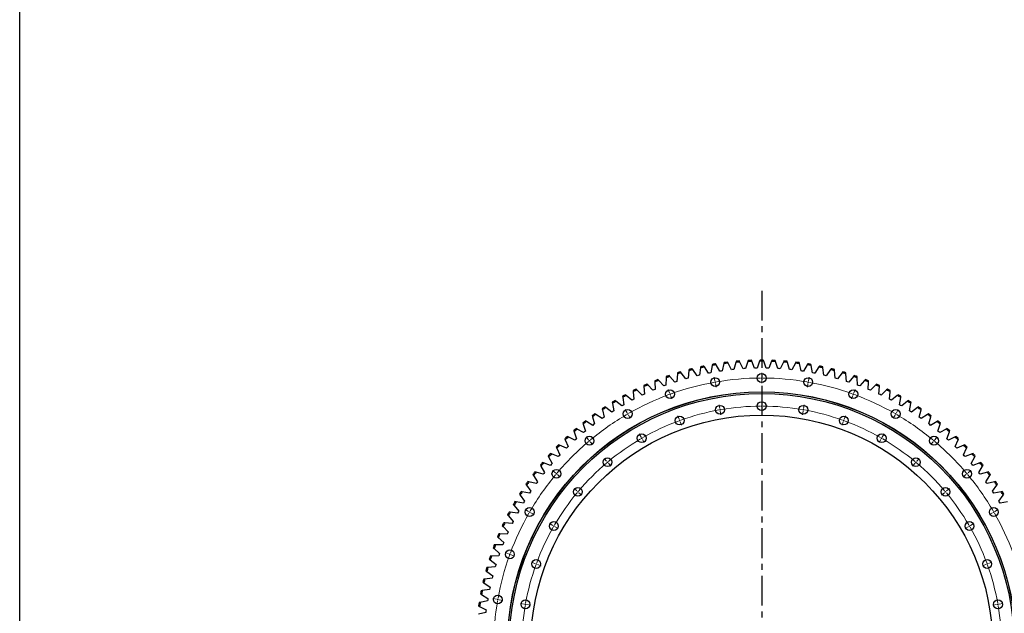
# Model space of a CAD drawing. Header units: millimetres. Extents: x -752 to 10358, y 20926 to 30006.
# Tile 2 of 15: x -752 to 2931, y 23144 to 25364. Entities that reach past the tile are written whole.
import ezdxf

# ---------------------------------------------------------------- set-up
doc = ezdxf.new("R2010")
doc.units = ezdxf.units.MM
doc.header["$LTSCALE"] = 50
doc.linetypes.add('CENTER', pattern=[10.16, 6.35, -1.27, 1.27, -1.27])

msp = doc.modelspace()

# ---------------------------------------------------------------- linework, layer by layer
at = {"linetype": 'CENTER', "ltscale": 0.35}
msp.add_line((2023.9, 24350.7), (2023.9, 21692.1), dxfattribs=at)
at = {"color": 7, "linetype": 'Continuous', "lineweight": 25}
for p, q in [((1973, 24089.8), (1971.7, 24085.8)), ((1986.9, 24086.4), (1985.2, 24090.3)), ((2017.8, 24091), (2016.3, 24087)), ((2031.5, 24087), (2030, 24091)), ((2062.6, 24090.3), (2060.9, 24086.4)), ((2076.1, 24085.8), (2074.8, 24089.8)), ((1752, 24055.9), (1751.6, 24051.6)), ((1766.2, 24055.4), (1763.8, 24058.9)), ((1782.1, 24032.5), (1766.2, 24055.4)), ((1794.9, 24062.2), (1790.9, 24034.6)), ((1795.6, 24066.4), (1794.9, 24062.2)), ((1809.8, 24065.3), (1807.5, 24068.9)), ((1824.7, 24041.8), (1809.8, 24065.3)), ((1838.7, 24070.8), (1833.5, 24043.5)), ((1839.5, 24075), (1838.7, 24070.8)), ((1853.7, 24073.4), (1851.5, 24077.1)), ((1867.6, 24049.2), (1853.7, 24073.4)), ((1882.8, 24077.7), (1876.5, 24050.5)), ((1883.8, 24081.8), (1882.8, 24077.7)), ((1897.9, 24079.6), (1895.9, 24083.4)), ((1910.8, 24054.9), (1897.9, 24079.6)), ((1915.2, 24055.4), (1910.8, 24054.9)), ((1919.7, 24055.8), (1915.2, 24055.4)), ((1927.2, 24082.6), (1919.7, 24055.8)), ((1928.3, 24086.8), (1927.2, 24082.6)), ((1942.3, 24083.9), (1940.5, 24087.8)), ((1954.1, 24058.7), (1942.3, 24083.9)), ((1958.6, 24059), (1954.1, 24058.7)), ((1963.1, 24059.3), (1958.6, 24059)), ((1971.7, 24085.8), (1963.1, 24059.3)), ((1997.6, 24060.7), (1986.9, 24086.4)), ((2002.1, 24060.8), (1997.6, 24060.7)), ((2006.6, 24060.9), (2002.1, 24060.8)), ((2016.3, 24087), (2006.6, 24060.9)), ((2041.2, 24060.9), (2031.5, 24087)), ((2045.7, 24060.8), (2041.2, 24060.9)), ((2050.2, 24060.7), (2045.7, 24060.8)), ((2060.9, 24086.4), (2050.2, 24060.7)), ((2084.7, 24059.3), (2076.1, 24085.8)), ((2089.2, 24059), (2084.7, 24059.3)), ((2093.6, 24058.7), (2089.2, 24059)), ((2105.5, 24083.9), (2093.6, 24058.7)), ((2107.3, 24087.8), (2105.5, 24083.9)), ((2120.6, 24082.6), (2119.5, 24086.8)), ((2128.1, 24055.8), (2120.6, 24082.6)), ((2132.6, 24055.4), (2128.1, 24055.8)), ((2137, 24054.9), (2132.6, 24055.4)), ((2149.9, 24079.6), (2137, 24054.9)), ((2151.9, 24083.4), (2149.9, 24079.6)), ((2165, 24077.7), (2164, 24081.8)), ((2171.3, 24050.5), (2165, 24077.7)), ((2194.1, 24073.4), (2180.2, 24049.2)), ((2196.3, 24077.1), (2194.1, 24073.4)), ((2209.1, 24070.8), (2208.3, 24075)), ((2214.3, 24043.5), (2209.1, 24070.8)), ((2238, 24065.3), (2223.1, 24041.8)), ((2240.3, 24068.9), (2238, 24065.3)), ((2252.9, 24062.2), (2252.2, 24066.4)), ((2256.9, 24034.6), (2252.9, 24062.2)), ((2281.5, 24055.4), (2265.7, 24032.5)), ((2284, 24058.9), (2281.5, 24055.4)), ((2296.2, 24051.6), (2295.8, 24055.9)), ((1638.7, 24015), (1635.8, 24018.2)), ((1666.3, 24025.2), (1665.7, 23997.4)), ((1666.4, 24029.5), (1666.3, 24025.2)), ((1680.6, 24030.2), (1677.9, 24033.5)), ((1698.4, 24008.8), (1680.6, 24030.2)), ((1708.7, 24039.3), (1706.9, 24011.5)), ((1708.9, 24043.6), (1708.7, 24039.3)), ((1723.2, 24043.7), (1720.6, 24047.1)), ((1740, 24021.5), (1723.2, 24043.7)), ((1744.3, 24022.8), (1740, 24021.5)), ((1748.6, 24023.9), (1744.3, 24022.8)), ((1751.6, 24051.6), (1748.6, 24023.9)), ((1786.5, 24033.6), (1782.1, 24032.5)), ((1790.9, 24034.6), (1786.5, 24033.6)), ((1829.1, 24042.6), (1824.7, 24041.8)), ((1833.5, 24043.5), (1829.1, 24042.6)), ((1872, 24049.9), (1867.6, 24049.2)), ((1876.5, 24050.5), (1872, 24049.9)), ((2175.8, 24049.9), (2171.3, 24050.5)), ((2180.2, 24049.2), (2175.8, 24049.9)), ((2218.7, 24042.6), (2214.3, 24043.5)), ((2223.1, 24041.8), (2218.7, 24042.6)), ((2261.3, 24033.6), (2256.9, 24034.6)), ((2265.7, 24032.5), (2261.3, 24033.6)), ((2299.1, 24023.9), (2296.2, 24051.6)), ((2303.5, 24022.8), (2299.1, 24023.9)), ((2307.8, 24021.5), (2303.5, 24022.8)), ((2324.6, 24043.7), (2307.8, 24021.5)), ((2327.2, 24047.1), (2324.6, 24043.7)), ((2339.1, 24039.3), (2338.9, 24043.6)), ((2340.9, 24011.5), (2339.1, 24039.3)), ((2367.2, 24030.2), (2349.4, 24008.8)), ((2369.9, 24033.5), (2367.2, 24030.2)), ((2381.5, 24025.2), (2381.4, 24029.5)), ((2382.1, 23997.4), (2381.5, 24025.2)), ((2412, 24018.2), (2409.1, 24015)), ((1556.9, 23979.3), (1553.8, 23982.2)), ((1577.2, 23960.2), (1556.9, 23979.3)), ((1583.3, 23996.1), (1583.6, 23991.8)), ((1583.6, 23991.8), (1585.3, 23964)), ((1597.4, 23998), (1594.4, 24001)), ((1616.9, 23978.1), (1597.4, 23998)), ((1621, 23979.8), (1616.9, 23978.1)), ((1625.2, 23981.5), (1621, 23979.8)), ((1624.5, 24013.7), (1624.6, 24009.4)), ((1624.6, 24009.4), (1625.2, 23981.5)), ((1657.3, 23994.3), (1638.7, 24015)), ((1661.5, 23995.9), (1657.3, 23994.3)), ((1665.7, 23997.4), (1661.5, 23995.9)), ((1702.6, 24010.2), (1698.4, 24008.8)), ((1706.9, 24011.5), (1702.6, 24010.2)), ((2345.2, 24010.2), (2340.9, 24011.5)), ((2349.4, 24008.8), (2345.2, 24010.2)), ((2386.3, 23995.9), (2382.1, 23997.4)), ((2390.5, 23994.3), (2386.3, 23995.9)), ((2409.1, 24015), (2390.5, 23994.3)), ((2422.6, 23981.5), (2423.2, 24009.4)), ((2426.8, 23979.8), (2422.6, 23981.5)), ((2423.2, 24009.4), (2423.3, 24013.7)), ((2430.9, 23978.1), (2426.8, 23979.8)), ((2450.4, 23998), (2430.9, 23978.1)), ((2453.4, 24001), (2450.4, 23998)), ((2462.5, 23964), (2464.2, 23991.8)), ((2464.2, 23991.8), (2464.5, 23996.1)), ((2490.9, 23979.3), (2470.6, 23960.2)), ((2494, 23982.2), (2490.9, 23979.3)), ((1503.3, 23955.8), (1503.9, 23951.6)), ((1503.9, 23951.6), (1508, 23924)), ((1517.2, 23958.9), (1514, 23961.7)), ((1538.3, 23940.7), (1517.2, 23958.9)), ((1542.2, 23942.8), (1538.3, 23940.7)), ((1546.2, 23944.8), (1542.2, 23942.8)), ((1542.9, 23976.8), (1543.3, 23972.5)), ((1543.3, 23972.5), (1546.2, 23944.8)), ((1581.2, 23962.1), (1577.2, 23960.2)), ((1585.3, 23964), (1581.2, 23962.1)), ((2466.5, 23962.1), (2462.5, 23964)), ((2470.6, 23960.2), (2466.5, 23962.1)), ((2501.6, 23944.8), (2504.5, 23972.5)), ((2505.5, 23942.8), (2501.6, 23944.8)), ((2504.5, 23972.5), (2504.9, 23976.8)), ((2509.5, 23940.7), (2505.5, 23942.8)), ((2530.6, 23958.9), (2509.5, 23940.7)), ((2533.8, 23961.7), (2530.6, 23958.9)), ((2539.8, 23924), (2543.9, 23951.6)), ((2543.9, 23951.6), (2544.5, 23955.8)), ((1426.9, 23908.9), (1427.9, 23904.8)), ((1440.5, 23913.2), (1437.1, 23915.7)), ((1463.1, 23896.8), (1440.5, 23913.2)), ((1464.6, 23933.2), (1465.4, 23929)), ((1465.4, 23929), (1470.6, 23901.6)), ((1478.4, 23936.8), (1475, 23939.5)), ((1500.2, 23919.5), (1478.4, 23936.8)), ((1504.1, 23921.8), (1500.2, 23919.5)), ((1508, 23924), (1504.1, 23921.8)), ((2543.7, 23921.8), (2539.8, 23924)), ((2547.6, 23919.5), (2543.7, 23921.8)), ((2569.4, 23936.8), (2547.6, 23919.5)), ((2572.8, 23939.5), (2569.4, 23936.8)), ((2577.2, 23901.6), (2582.4, 23929)), ((2582.4, 23929), (2583.2, 23933.2)), ((2607.3, 23913.2), (2584.7, 23896.8)), ((2610.7, 23915.7), (2607.3, 23913.2)), ((2619.9, 23904.8), (2620.9, 23908.9)), ((1390.3, 23883.2), (1391.4, 23879)), ((1391.4, 23879), (1398.9, 23852.2)), ((1403.7, 23888), (1400.1, 23890.3)), ((1426.9, 23872.5), (1403.7, 23888)), ((1430.6, 23875.1), (1426.9, 23872.5)), ((1427.9, 23904.8), (1434.3, 23877.7)), ((1434.3, 23877.7), (1430.6, 23875.1)), ((1466.8, 23899.2), (1463.1, 23896.8)), ((1470.6, 23901.6), (1466.8, 23899.2)), ((2581, 23899.2), (2577.2, 23901.6)), ((2584.7, 23896.8), (2581, 23899.2)), ((2613.5, 23877.7), (2619.9, 23904.8)), ((2617.2, 23875.1), (2613.5, 23877.7)), ((2620.9, 23872.5), (2617.2, 23875.1)), ((2644.1, 23888), (2620.9, 23872.5)), ((2647.7, 23890.3), (2644.1, 23888)), ((2648.9, 23852.2), (2656.4, 23879)), ((2656.4, 23879), (2657.5, 23883.2)), ((1333.4, 23833), (1329.6, 23835.1)), ((1357.8, 23819.6), (1333.4, 23833)), ((1354.8, 23855.9), (1356.1, 23851.8)), ((1356.1, 23851.8), (1364.7, 23825.3)), ((1368, 23861.2), (1364.3, 23863.5)), ((1391.8, 23846.8), (1368, 23861.2)), ((1395.3, 23849.5), (1391.8, 23846.8)), ((1398.9, 23852.2), (1395.3, 23849.5)), ((2652.4, 23849.5), (2648.9, 23852.2)), ((2656, 23846.8), (2652.4, 23849.5)), ((2679.8, 23861.2), (2656, 23846.8)), ((2683.5, 23863.5), (2679.8, 23861.2)), ((2683.1, 23825.3), (2691.7, 23851.8)), ((2714.4, 23833), (2690, 23819.6)), ((2691.7, 23851.8), (2693, 23855.9)), ((2718.2, 23835.1), (2714.4, 23833)), ((1287.3, 23797), (1288.9, 23793)), ((1300, 23803.4), (1296.2, 23805.3)), ((1324.9, 23791), (1300, 23803.4)), ((1320.4, 23827.1), (1321.9, 23823.1)), ((1321.9, 23823.1), (1331.6, 23797)), ((1331.6, 23797), (1328.3, 23794)), ((1361.2, 23822.5), (1357.8, 23819.6)), ((1364.7, 23825.3), (1361.2, 23822.5)), ((2686.6, 23822.5), (2683.1, 23825.3)), ((2690, 23819.6), (2686.6, 23822.5)), ((2716.2, 23797), (2725.9, 23823.1)), ((2719.5, 23794), (2716.2, 23797)), ((2747.8, 23803.4), (2722.9, 23791)), ((2725.9, 23823.1), (2727.4, 23827.1)), ((2751.6, 23805.3), (2747.8, 23803.4)), ((2758.9, 23793), (2760.5, 23797)), ((1255.4, 23765.4), (1257.3, 23761.6)), ((1257.3, 23761.6), (1269.1, 23736.4)), ((1267.9, 23772.4), (1264, 23774.1)), ((1293.3, 23761.1), (1267.9, 23772.4)), ((1288.9, 23793), (1299.7, 23767.3)), ((1296.5, 23764.2), (1293.3, 23761.1)), ((1299.7, 23767.3), (1296.5, 23764.2)), ((1328.3, 23794), (1324.9, 23791)), ((2722.9, 23791), (2719.5, 23794)), ((2748.1, 23767.3), (2758.9, 23793)), ((2751.3, 23764.2), (2748.1, 23767.3)), ((2754.5, 23761.1), (2751.3, 23764.2)), ((2779.9, 23772.4), (2754.5, 23761.1)), ((2778.7, 23736.4), (2790.5, 23761.6)), ((2783.8, 23774.1), (2779.9, 23772.4)), ((2790.5, 23761.6), (2792.3, 23765.4)), ((1225, 23732.6), (1226.9, 23728.8)), ((1226.9, 23728.8), (1239.9, 23704.1)), ((1237.1, 23740.1), (1233.1, 23741.7)), ((1263, 23729.8), (1237.1, 23740.1)), ((1266, 23733.1), (1263, 23729.8)), ((1269.1, 23736.4), (1266, 23733.1)), ((2781.7, 23733.1), (2778.7, 23736.4)), ((2784.8, 23729.8), (2781.7, 23733.1)), ((2810.7, 23740.1), (2784.8, 23729.8)), ((2807.9, 23704.1), (2820.8, 23728.8)), ((2814.7, 23741.7), (2810.7, 23740.1)), ((2820.8, 23728.8), (2822.8, 23732.6)), ((1195.9, 23698.5), (1198, 23694.8)), ((1198, 23694.8), (1212, 23670.7)), ((1207.7, 23706.5), (1203.7, 23707.9)), ((1234, 23697.3), (1207.7, 23706.5)), ((1236.9, 23700.7), (1234, 23697.3)), ((1239.9, 23704.1), (1236.9, 23700.7)), ((2810.9, 23700.7), (2807.9, 23704.1)), ((2813.8, 23697.3), (2810.9, 23700.7)), ((2840.1, 23706.5), (2813.8, 23697.3)), ((2835.8, 23670.7), (2849.8, 23694.8)), ((2844.1, 23707.9), (2840.1, 23706.5)), ((2849.8, 23694.8), (2851.9, 23698.5)), ((1168.3, 23663.3), (1170.5, 23659.6)), ((1170.5, 23659.6), (1185.5, 23636.1)), ((1179.7, 23671.7), (1175.6, 23673)), ((1206.4, 23663.7), (1179.7, 23671.7)), ((1209.2, 23667.2), (1206.4, 23663.7)), ((1212, 23670.7), (1209.2, 23667.2)), ((2838.6, 23667.2), (2835.8, 23670.7)), ((2841.4, 23663.7), (2838.6, 23667.2)), ((2868.1, 23671.7), (2841.4, 23663.7)), ((2862.3, 23636.1), (2877.2, 23659.6)), ((2872.2, 23673), (2868.1, 23671.7)), ((2877.2, 23659.6), (2879.5, 23663.3)), ((1142.1, 23626.9), (1144.6, 23623.3)), ((1144.6, 23623.3), (1160.5, 23600.5)), ((1153.2, 23635.8), (1149.1, 23636.9)), ((1180.2, 23628.9), (1153.2, 23635.8)), ((1182.8, 23632.5), (1180.2, 23628.9)), ((1185.5, 23636.1), (1182.8, 23632.5)), ((2865, 23632.5), (2862.3, 23636.1)), ((2867.6, 23628.9), (2865, 23632.5)), ((2894.6, 23635.8), (2867.6, 23628.9)), ((2887.3, 23600.5), (2903.2, 23623.3)), ((2898.7, 23636.9), (2894.6, 23635.8)), ((2903.2, 23623.3), (2905.7, 23626.9)), ((1117.6, 23589.4), (1120.1, 23586)), ((1120.1, 23586), (1137, 23563.8)), ((1128.3, 23598.8), (1124.1, 23599.7)), ((1155.5, 23593), (1128.3, 23598.8)), ((1158, 23596.8), (1155.5, 23593)), ((1160.5, 23600.5), (1158, 23596.8)), ((2889.8, 23596.8), (2887.3, 23600.5)), ((2892.3, 23593), (2889.8, 23596.8)), ((2919.5, 23598.8), (2892.3, 23593)), ((2910.8, 23563.8), (2927.7, 23586)), ((2923.7, 23599.7), (2919.5, 23598.8)), ((2927.7, 23586), (2930.2, 23589.4)), ((1094.6, 23551), (1097.3, 23547.7)), ((1097.3, 23547.7), (1115, 23526.2)), ((1104.9, 23560.8), (1100.7, 23561.5)), ((1132.3, 23556.1), (1104.9, 23560.8)), ((1134.6, 23560), (1132.3, 23556.1)), ((1137, 23563.8), (1134.6, 23560)), ((2913.2, 23560), (2910.8, 23563.8)), ((2915.5, 23556.1), (2913.2, 23560)), ((2942.9, 23560.8), (2915.5, 23556.1)), ((1073.2, 23511.6), (1076.1, 23508.4)), ((1076.1, 23508.4), (1094.7, 23487.7)), ((1083.1, 23521.8), (1078.9, 23522.4)), ((1110.7, 23518.3), (1083.1, 23521.8)), ((1112.9, 23522.3), (1110.7, 23518.3)), ((1115, 23526.2), (1112.9, 23522.3)), ((1053.5, 23471.3), (1056.5, 23468.3)), ((1056.5, 23468.3), (1076, 23448.4)), ((1063, 23482), (1058.7, 23482.4)), ((1090.7, 23479.7), (1063, 23482)), ((1092.7, 23483.7), (1090.7, 23479.7)), ((1094.7, 23487.7), (1092.7, 23483.7)), ((1035.5, 23430.3), (1038.6, 23427.4)), ((1038.6, 23427.4), (1059, 23408.3)), ((1044.5, 23441.4), (1040.2, 23441.5)), ((1072.3, 23440.2), (1044.5, 23441.4)), ((1074.2, 23444.3), (1072.3, 23440.2)), ((1076, 23448.4), (1074.2, 23444.3)), ((1027.8, 23400), (1023.5, 23400)), ((1055.6, 23400), (1027.8, 23400)), ((1057.3, 23404.1), (1055.6, 23400)), ((1059, 23408.3), (1057.3, 23404.1)), ((1012.8, 23357.9), (1008.5, 23357.8)), ((1040.6, 23359.1), (1012.8, 23357.9)), ((1019.3, 23388.6), (1022.5, 23385.8)), ((1022.5, 23385.8), (1043.6, 23367.6)), ((1042.1, 23363.3), (1040.6, 23359.1)), ((1043.6, 23367.6), (1042.1, 23363.3)), ((1027.4, 23317.6), (999.6, 23315.3)), ((1004.8, 23346.2), (1008.1, 23343.5)), ((1008.1, 23343.5), (1030, 23326.2)), ((1028.6, 23321.9), (1027.4, 23317.6)), ((1030, 23326.2), (1028.6, 23321.9)), ((992.1, 23303.2), (995.5, 23300.7)), ((999.6, 23315.3), (995.4, 23314.9)), ((995.5, 23300.7), (1018.1, 23284.3)), ((1016.9, 23280), (1015.8, 23275.6)), ((1018.1, 23284.3), (1016.9, 23280)), ((981.2, 23259.7), (984.7, 23257.4)), ((988.2, 23272.1), (984, 23271.6)), ((984.7, 23257.4), (1007.9, 23242)), ((1015.8, 23275.6), (988.2, 23272.1)), ((972.1, 23215.9), (975.8, 23213.7)), ((978.6, 23228.6), (974.4, 23227.8)), ((975.8, 23213.7), (999.6, 23199.2)), ((1006.1, 23233.2), (978.6, 23228.6)), ((1007, 23237.6), (1006.1, 23233.2)), ((1007.9, 23242), (1007, 23237.6)), ((964.9, 23171.7), (968.6, 23169.6)), ((970.9, 23184.6), (966.7, 23183.7)), ((968.6, 23169.6), (993.1, 23156.2)), ((998.1, 23190.4), (970.9, 23184.6)), ((998.8, 23194.8), (998.1, 23190.4)), ((999.6, 23199.2), (998.8, 23194.8)), ((991.9, 23147.3), (965, 23140.4)), ((992.5, 23151.7), (991.9, 23147.3)), ((993.1, 23156.2), (992.5, 23151.7))]:
    msp.add_line(p, q, dxfattribs=at)
at = {"color": 0, "linetype": 'Continuous', "lineweight": 18}
for p, q in [((1848.9, 24013.6), (1846.5, 24027.4)), ((2023.9, 24028.9), (2023.9, 24042.9)), ((2023.9, 24023.9), (2023.9, 24026.4)), ((2023.9, 24023.9), (2023.9, 24021.4)), ((2023.9, 24018.9), (2023.9, 24004.9)), ((2198.8, 24013.6), (2201.3, 24027.4)), ((1679.3, 23968.2), (1674.5, 23981.3)), ((1849.8, 24008.7), (1849.4, 24011.2)), ((1849.8, 24008.7), (1850.2, 24006.2)), ((1850.7, 24003.8), (1853.1, 23990)), ((2197.1, 24003.8), (2194.7, 23990)), ((2198, 24008.7), (2197.5, 24006.2)), ((2198, 24008.7), (2198.4, 24011.2)), ((2368.5, 23968.2), (2373.3, 23981.3)), ((1681, 23963.5), (1680.2, 23965.8)), ((1681, 23963.5), (1681.9, 23961.1)), ((1682.7, 23958.8), (1687.5, 23945.6)), ((2365.1, 23958.8), (2360.3, 23945.6)), ((2366.8, 23963.5), (2365.9, 23961.1)), ((2366.8, 23963.5), (2367.6, 23965.8)), ((1520.1, 23894), (1513.1, 23906.1)), ((1867.2, 23910.2), (1864.7, 23924)), ((1868, 23905.3), (1867.6, 23907.8)), ((1868, 23905.3), (1868.5, 23902.8)), ((2023.9, 23923.9), (2023.9, 23937.9)), ((2023.9, 23918.9), (2023.9, 23921.4)), ((2023.9, 23918.9), (2023.9, 23916.4)), ((2023.9, 23913.9), (2023.9, 23899.9)), ((2179.7, 23905.3), (2179.3, 23902.8)), ((2179.7, 23905.3), (2180.2, 23907.8)), ((2180.6, 23910.2), (2183, 23924)), ((2527.6, 23894), (2534.6, 23906.1)), ((1522.6, 23889.6), (1521.4, 23891.8)), ((1522.6, 23889.6), (1523.9, 23887.5)), ((1525.1, 23885.3), (1532.1, 23873.2)), ((1715.2, 23869.5), (1710.4, 23882.7)), ((1868.9, 23900.4), (1871.3, 23886.6)), ((2178.9, 23900.4), (2176.4, 23886.6)), ((2332.6, 23869.5), (2337.4, 23882.7)), ((2522.6, 23885.3), (2515.6, 23873.2)), ((2525.1, 23889.6), (2523.9, 23887.5)), ((2525.1, 23889.6), (2526.4, 23891.8)), ((1716.9, 23864.8), (1716.1, 23867.2)), ((1716.9, 23864.8), (1717.8, 23862.5)), ((1718.6, 23860.1), (1723.4, 23847)), ((2329.1, 23860.1), (2324.4, 23847)), ((2330.9, 23864.8), (2330, 23862.5)), ((2330.9, 23864.8), (2331.7, 23867.2)), ((1376.3, 23793.2), (1367.3, 23804)), ((1572.6, 23803), (1565.6, 23815.2)), ((1575.1, 23798.7), (1573.9, 23800.9)), ((1575.1, 23798.7), (1576.4, 23796.5)), ((2472.6, 23798.7), (2471.4, 23796.5)), ((2472.6, 23798.7), (2473.9, 23800.9)), ((2475.1, 23803), (2482.1, 23815.2)), ((2671.5, 23793.2), (2680.5, 23804)), ((1379.5, 23789.4), (1377.9, 23791.3)), ((1379.5, 23789.4), (1381.1, 23787.5)), ((1382.7, 23785.6), (1391.7, 23774.8)), ((1577.6, 23794.4), (1584.6, 23782.2)), ((2470.1, 23794.4), (2463.1, 23782.2)), ((2665.1, 23785.6), (2656.1, 23774.8)), ((2668.3, 23789.4), (2666.7, 23787.5)), ((2668.3, 23789.4), (2669.9, 23791.3)), ((1443.8, 23712.8), (1434.8, 23723.5)), ((2604, 23712.8), (2613, 23723.5)), ((1447, 23709), (1445.4, 23710.9)), ((1447, 23709), (1448.6, 23707)), ((1450.2, 23705.1), (1459.2, 23694.4)), ((2597.6, 23705.1), (2588.6, 23694.4)), ((2600.8, 23709), (2599.2, 23707)), ((2600.8, 23709), (2602.4, 23710.9)), ((1252.1, 23669), (1241.4, 23678)), ((1255.9, 23665.8), (1254, 23667.4)), ((1255.9, 23665.8), (1257.9, 23664.2)), ((1259.8, 23662.6), (1270.5, 23653.6)), ((2788, 23662.6), (2777.3, 23653.6)), ((2791.9, 23665.8), (2789.9, 23664.2)), ((2791.9, 23665.8), (2793.8, 23667.4)), ((2795.7, 23669), (2806.4, 23678)), ((1332.5, 23601.6), (1321.8, 23610.6)), ((2715.3, 23601.6), (2726, 23610.6)), ((1336.4, 23598.3), (1334.5, 23599.9)), ((1336.4, 23598.3), (1338.3, 23596.7)), ((1340.2, 23595.1), (1350.9, 23586.1)), ((2707.6, 23595.1), (2696.9, 23586.1)), ((2711.4, 23598.3), (2709.5, 23596.7)), ((2711.4, 23598.3), (2713.3, 23599.9)), ((1151.4, 23525.2), (1139.3, 23532.2)), ((1155.7, 23522.7), (1153.5, 23523.9)), ((1155.7, 23522.7), (1157.9, 23521.4)), ((1160, 23520.2), (1172.2, 23513.2)), ((2887.8, 23520.2), (2875.6, 23513.2)), ((2892.1, 23522.7), (2889.9, 23521.4)), ((2892.1, 23522.7), (2894.3, 23523.9)), ((2896.4, 23525.2), (2908.5, 23532.2)), ((1242.3, 23472.7), (1230.2, 23479.7)), ((1246.6, 23470.2), (1244.5, 23471.4)), ((1246.6, 23470.2), (1248.8, 23468.9)), ((1251, 23467.7), (1263.1, 23460.7)), ((2796.8, 23467.7), (2784.7, 23460.7)), ((2801.2, 23470.2), (2799, 23468.9)), ((2801.2, 23470.2), (2803.3, 23471.4)), ((2805.5, 23472.7), (2817.6, 23479.7)), ((1077.2, 23366), (1064, 23370.8)), ((1081.9, 23364.3), (1079.5, 23365.2)), ((1081.9, 23364.3), (1084.2, 23363.5)), ((1086.6, 23362.6), (1099.7, 23357.8)), ((1175.8, 23330.1), (1162.7, 23334.9)), ((1180.5, 23328.4), (1178.2, 23329.3)), ((1180.5, 23328.4), (1182.9, 23327.5)), ((1185.2, 23326.7), (1198.4, 23321.9)), ((2862.6, 23326.7), (2849.4, 23321.9)), ((2867.3, 23328.4), (2864.9, 23327.5)), ((2867.3, 23328.4), (2869.6, 23329.3)), ((2872, 23330.1), (2885.1, 23334.9)), ((1031.7, 23196.4), (1017.9, 23198.8)), ((1036.6, 23195.5), (1034.2, 23196)), ((1036.6, 23195.5), (1039.1, 23195.1)), ((1041.6, 23194.7), (1055.3, 23192.2)), ((1135.1, 23178.2), (1121.3, 23180.6)), ((1140, 23177.3), (1137.6, 23177.7)), ((1140, 23177.3), (1142.5, 23176.9)), ((1145, 23176.4), (1158.7, 23174)), ((2902.8, 23176.4), (2889, 23174)), ((2907.8, 23177.3), (2905.3, 23176.9)), ((2907.8, 23177.3), (2910.2, 23177.7)), ((2912.7, 23178.2), (2926.5, 23180.6))]:
    msp.add_line(p, q, dxfattribs=at)
msp.add_lwpolyline([(-751.9, 30006), (10358, 30006), (10358, 20926), (-751.9, 20926)], close=True)
at = {"color": 7, "linetype": 'Continuous', "lineweight": 25}
for centre, radius in [((1849.8, 24008.7), 16.5), ((2023.9, 24023.9), 16.5), ((2198, 24008.7), 16.5), ((1681, 23963.5), 16.5), ((2366.8, 23963.5), 16.5), ((2023.9, 23021.4), 951), ((2023.9, 23021.4), 950.5), ((2023.9, 23021.4), 944.5), ((1522.6, 23889.6), 16.5), ((1868, 23905.3), 16.5), ((2023.9, 23918.9), 16.5), ((2179.7, 23905.3), 16.5), ((2525.1, 23889.6), 16.5), ((2023.9, 23021.4), 864), ((1716.9, 23864.8), 16.5), ((2330.9, 23864.8), 16.5), ((1379.5, 23789.4), 16.5), ((1575.1, 23798.7), 16.5), ((2472.6, 23798.7), 16.5), ((2668.3, 23789.4), 16.5), ((1447, 23709), 16.5), ((2600.8, 23709), 16.5), ((1255.9, 23665.8), 16.5), ((2791.9, 23665.8), 16.5), ((1336.4, 23598.3), 16.5), ((2711.4, 23598.3), 16.5), ((1155.7, 23522.7), 16.5), ((2892.1, 23522.7), 16.5), ((1246.6, 23470.2), 16.5), ((2801.2, 23470.2), 16.5), ((1081.9, 23364.3), 16.5), ((1180.5, 23328.4), 16.5), ((2867.3, 23328.4), 16.5), ((1036.6, 23195.5), 16.5), ((1140, 23177.3), 16.5), ((2907.8, 23177.3), 16.5)]:
    msp.add_circle(centre, radius, dxfattribs=at)
for radius, start, end in [(1069.6, 92.0735, 92.7265), (1069.6, 89.6735, 90.3265), (1069.6, 87.2735, 87.9265), (1065.6, 103.9922, 104.8078), (1069.6, 104.0735, 104.7265), (1065.6, 101.5922, 102.4078), (1069.6, 101.6735, 102.3265), (1065.6, 99.1922, 100.0078), (1069.6, 99.2735, 99.9265), (1065.6, 96.7922, 97.6078), (1069.6, 96.8735, 97.5265), (1065.6, 94.3922, 95.2078), (1069.6, 94.4735, 95.1265), (1065.6, 91.9922, 92.8078), (1065.6, 89.5922, 90.4078), (1065.6, 87.1922, 88.0078), (1065.6, 84.7922, 85.6078), (1069.6, 84.8735, 85.5265), (1065.6, 82.3922, 83.2078), (1069.6, 82.4735, 83.1265), (1065.6, 79.9922, 80.8078), (1069.6, 80.0735, 80.7265), (1065.6, 77.5922, 78.4078), (1069.6, 77.6735, 78.3265), (1065.6, 75.1922, 76.0078), (1069.6, 75.2735, 75.9265), (1069.6, 111.2735, 111.9265), (1065.6, 108.7922, 109.6078), (1069.6, 108.8735, 109.5265), (1065.6, 106.3922, 107.2078), (1069.6, 106.4735, 107.1265), (1065.6, 72.7922, 73.6078), (1069.6, 72.8735, 73.5265), (1065.6, 70.3922, 71.2078), (1069.6, 70.4735, 71.1265), (1069.6, 68.0735, 68.7265), (1069.6, 116.0735, 116.7265), (1065.6, 115.9922, 116.8078), (1069.6, 113.6735, 114.3265), (1065.6, 113.5922, 114.4078), (1065.6, 111.1922, 112.0078), (1065.6, 67.9922, 68.8078), (1065.6, 65.5922, 66.4078), (1069.6, 65.6735, 66.3265), (1065.6, 63.1922, 64.0078), (1069.6, 63.2735, 63.9265), (1069.6, 118.4735, 119.1265), (1065.6, 118.3922, 119.2078), (1065.6, 60.7922, 61.6078), (1069.6, 60.8735, 61.5265), (1069.6, 123.2735, 123.9265), (1065.6, 123.1922, 124.0078), (1069.6, 120.8735, 121.5265), (1065.6, 120.7922, 121.6078), (1065.6, 58.3922, 59.2078), (1069.6, 58.4735, 59.1265), (1065.6, 55.9922, 56.8078), (1069.6, 56.0735, 56.7265), (1069.6, 125.6735, 126.3265), (1065.6, 125.5922, 126.4078), (1065.6, 53.5922, 54.4078), (1069.6, 53.6735, 54.3265), (1069.6, 130.4735, 131.1265), (1065.6, 130.3922, 131.2078), (1069.6, 128.0735, 128.7265), (1065.6, 127.9922, 128.8078), (1065.6, 51.1922, 52.0078), (1069.6, 51.2735, 51.9265), (1065.6, 48.7922, 49.6078), (1069.6, 48.8735, 49.5265), (1069.6, 132.8735, 133.5265), (1065.6, 132.7922, 133.6078), (1065.6, 46.3922, 47.2078), (1069.6, 46.4735, 47.1265), (1069.6, 135.2735, 135.9265), (1065.6, 135.1922, 136.0078), (1065.6, 43.9922, 44.8078), (1069.6, 44.0735, 44.7265), (1069.6, 137.6735, 138.3265), (1065.6, 137.5922, 138.4078), (1065.6, 41.5922, 42.4078), (1069.6, 41.6735, 42.3265), (1069.6, 140.0735, 140.7265), (1065.6, 139.9922, 140.8078), (1065.6, 39.1922, 40.0078), (1069.6, 39.2735, 39.9265), (1069.6, 142.4735, 143.1265), (1065.6, 142.3922, 143.2078), (1065.6, 36.7922, 37.6078), (1069.6, 36.8735, 37.5265), (1069.6, 144.8735, 145.5265), (1065.6, 144.7922, 145.6078), (1065.6, 34.3922, 35.2078), (1069.6, 34.4735, 35.1265), (1069.6, 147.2735, 147.9265), (1065.6, 147.1922, 148.0078), (1065.6, 31.9922, 32.8078), (1069.6, 32.0735, 32.7265), (1069.6, 149.6735, 150.3265), (1065.6, 149.5922, 150.4078), (1069.6, 152.0735, 152.7265), (1065.6, 151.9922, 152.8078), (1069.6, 154.4735, 155.1265), (1065.6, 154.3922, 155.2078), (1069.6, 156.8735, 157.5265), (1065.6, 156.7922, 157.6078), (1069.6, 159.2735, 159.9265), (1065.6, 159.1922, 160.0078), (1069.6, 161.6735, 162.3265), (1065.6, 161.5922, 162.4078), (1069.6, 164.0735, 164.7265), (1065.6, 163.9922, 164.8078), (1069.6, 166.4735, 167.1265), (1065.6, 166.3922, 167.2078), (1069.6, 168.8735, 169.5265), (1065.6, 168.7922, 169.6078), (1069.6, 171.2735, 171.9265), (1065.6, 171.1922, 172.0078)]:
    msp.add_arc((2023.9, 23021.4), radius, start, end, dxfattribs=at)
at = {"color": 0, "linetype": 'Continuous', "lineweight": 18}
for radius, start, end in [(1002.5, 90.2858, 99.7142), (1002.5, 90, 90.1429), (1002.5, 89.8571, 90), (1002.5, 80.2858, 89.7142), (1002.5, 100.2858, 109.7142), (1002.5, 100, 100.1429), (1002.5, 99.8571, 100), (1002.5, 80, 80.1429), (1002.5, 79.8571, 80), (1002.5, 70.2858, 79.7142), (1002.5, 110.2858, 119.7142), (1002.5, 110, 110.1429), (1002.5, 109.8571, 110), (1002.5, 70, 70.1429), (1002.5, 69.8571, 70), (1002.5, 60.2858, 69.7142), (897.5, 100, 100.1596), (897.5, 99.8404, 100), (897.5, 90.3192, 99.6808), (897.5, 90, 90.1596), (897.5, 89.8404, 90), (897.5, 80.3192, 89.6808), (897.5, 80, 80.1596), (897.5, 79.8404, 80), (1002.5, 120.2858, 129.7142), (1002.5, 120, 120.1429), (1002.5, 119.8571, 120), (897.5, 100.3192, 109.6808), (897.5, 70.3192, 79.6808), (1002.5, 60, 60.1429), (1002.5, 59.8571, 60), (1002.5, 50.2858, 59.7142), (897.5, 110.3192, 119.6808), (897.5, 110, 110.1596), (897.5, 109.8404, 110), (897.5, 70, 70.1596), (897.5, 69.8404, 70), (897.5, 60.3192, 69.6808), (897.5, 120.3192, 129.6808), (897.5, 120, 120.1596), (897.5, 119.8404, 120), (897.5, 60, 60.1596), (897.5, 59.8404, 60), (897.5, 50.3192, 59.6808), (1002.5, 130.2858, 139.7142), (1002.5, 130, 130.1429), (1002.5, 129.8571, 130), (1002.5, 50, 50.1429), (1002.5, 49.8571, 50), (1002.5, 40.2858, 49.7142), (897.5, 130.3192, 139.6808), (897.5, 130, 130.1596), (897.5, 129.8404, 130), (897.5, 50, 50.1596), (897.5, 49.8404, 50), (897.5, 40.3192, 49.6808), (1002.5, 140.2858, 149.7142), (1002.5, 140, 140.1429), (1002.5, 139.8571, 140), (1002.5, 40, 40.1429), (1002.5, 39.8571, 40), (1002.5, 30.2858, 39.7142), (897.5, 140.3192, 149.6808), (897.5, 140, 140.1596), (897.5, 139.8404, 140), (897.5, 40, 40.1596), (897.5, 39.8404, 40), (897.5, 30.3192, 39.6808), (1002.5, 150.2858, 159.7142), (1002.5, 150, 150.1429), (1002.5, 149.8571, 150), (1002.5, 30, 30.1429), (1002.5, 29.8571, 30), (1002.5, 20.2858, 29.7142), (897.5, 150.3192, 159.6808), (897.5, 150, 150.1596), (897.5, 149.8404, 150), (897.5, 30, 30.1596), (897.5, 29.8404, 30), (897.5, 20.3192, 29.6808), (1002.5, 160.2858, 169.7142), (1002.5, 160, 160.1429), (1002.5, 159.8571, 160), (897.5, 160.3192, 169.6808), (897.5, 160, 160.1596), (897.5, 159.8404, 160), (897.5, 20, 20.1596), (897.5, 19.8404, 20), (897.5, 10.3192, 19.6808), (1002.5, 170.2858, 179.7142), (1002.5, 170, 170.1429), (1002.5, 169.8571, 170), (897.5, 170.3192, 179.6808), (897.5, 170, 170.1596), (897.5, 169.8404, 170), (897.5, 10, 10.1596), (897.5, 9.8404, 10), (897.5, 0.3192, 9.6808)]:
    msp.add_arc((2023.9, 23021.4), radius, start, end, dxfattribs=at)

doc.saveas('drawing.dxf')
